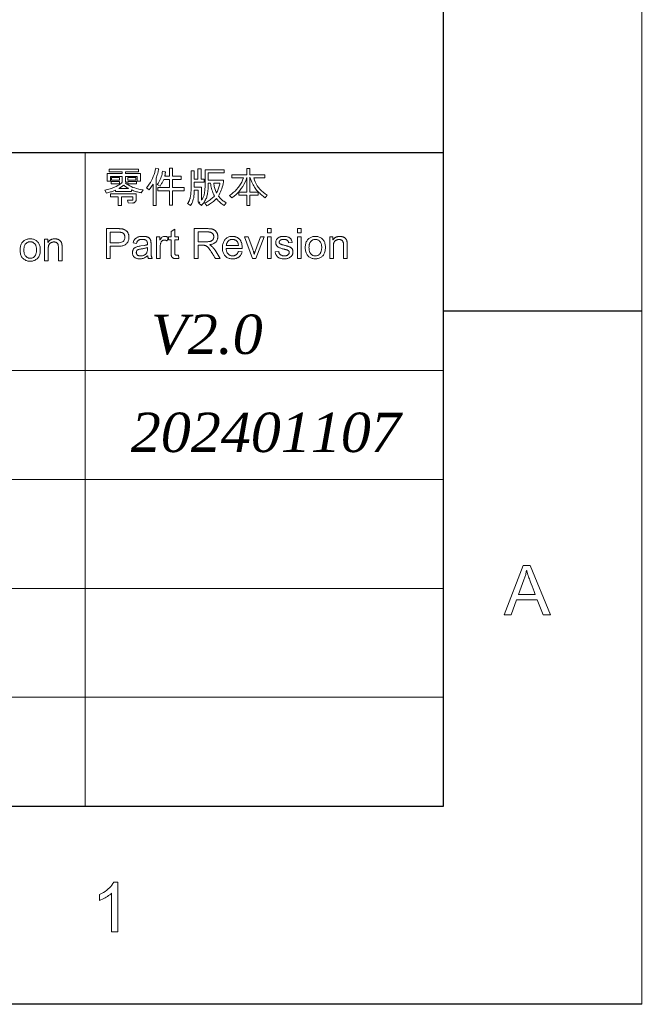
# Model space of a CAD drawing. Header units: millimetres. Extents: x 2984 to 3412, y -1556 to -1253.
# Tile 34 of 53: x 3367 to 3412, y -1556 to -1484. Entities that reach past the tile are written whole.
import ezdxf

# ---------------------------------------------------------------- set-up
doc = ezdxf.new("R2010")
doc.units = ezdxf.units.MM
doc.styles.get("Standard").update_dxf_attribs({"font": 'AcadEref.ttf'})

msp = doc.modelspace()

# ---------------------------------------------------------------- linework, layer by layer
at = {"color": 7, "lineweight": 13}
for p, q in [((3411.755, -1555.808), (3411.755, -1253.421)), ((3371.291, -1541.408), (3371.291, -1493.888)), ((3397.355, -1493.858), (3397.355, -1541.408)), ((3397.355, -1493.888), (3397.355, -1541.408)), ((3184.228, -1509.728), (3397.355, -1509.728)), ((3231.755, -1517.648), (3397.355, -1517.648)), ((3267.035, -1525.568), (3397.355, -1525.568)), ((3184.235, -1533.488), (3397.355, -1533.488)), ((3184.235, -1541.408), (3397.355, -1541.408)), ((3184.235, -1541.408), (3397.355, -1541.408))]:
    msp.add_line(p, q, dxfattribs=at)
at = {"color": 7, "lineweight": 25}
for p, q in [((3397.355, -1541.408), (3397.355, -1267.821)), ((3184.235, -1493.888), (3397.355, -1493.888)), ((2998.518, -1541.408), (3397.355, -1541.408)), ((3411.755, -1555.808), (2984.118, -1555.808))]:
    msp.add_line(p, q, dxfattribs=at)
at = {"color": 7, "lineweight": 25, "ltscale": 0.25}
msp.add_line((3411.797, -1505.42), (3397.397, -1505.42), dxfattribs=at)
at = {"color": 7, "lineweight": 13}
for points in [[(3375.5, -1496.599), (3375.376, -1496.81), (3375.307, -1496.799), (3375.238, -1496.786), (3375.168, -1496.771), (3375.097, -1496.753), (3375.026, -1496.733), (3374.954, -1496.711), (3374.882, -1496.687), (3374.809, -1496.66), (3374.736, -1496.63), (3374.662, -1496.599), (3374.662, -1496.708), (3373.496, -1496.708), (3373.496, -1496.614), (3373.443, -1496.637), (3373.387, -1496.661), (3373.329, -1496.684), (3373.268, -1496.707), (3373.204, -1496.73), (3373.139, -1496.753), (3373.07, -1496.775), (3373, -1496.797), (3372.927, -1496.819), (3372.851, -1496.841), (3372.73, -1496.627), (3372.925, -1496.574), (3373.104, -1496.52), (3373.268, -1496.465), (3373.417, -1496.408), (3373.551, -1496.349), (3373.669, -1496.289), (3373.773, -1496.228), (3373.861, -1496.165), (3373.934, -1496.1), (3373.991, -1496.035), (3373.991, -1495.628), (3373.128, -1495.628), (3373.128, -1495.974), (3372.899, -1495.974), (3372.899, -1495.419), (3373.991, -1495.419), (3373.991, -1495.298), (3373.044, -1495.298), (3373.044, -1495.09), (3375.16, -1495.09), (3375.16, -1495.298), (3374.221, -1495.298), (3374.221, -1495.419), (3375.313, -1495.419), (3375.313, -1495.956), (3375.085, -1495.956), (3375.085, -1495.628), (3374.221, -1495.628), (3374.221, -1495.999), (3374.287, -1496.049), (3374.236, -1496.104), (3374.327, -1496.176), (3374.426, -1496.244), (3374.533, -1496.306), (3374.647, -1496.363), (3374.77, -1496.415), (3374.9, -1496.462), (3375.038, -1496.504), (3375.185, -1496.541), (3375.338, -1496.572)], [(3376.643, -1495.067), (3376.637, -1495.102), (3376.63, -1495.139), (3376.621, -1495.178), (3376.612, -1495.219), (3376.602, -1495.261), (3376.591, -1495.306), (3376.578, -1495.352), (3376.565, -1495.4), (3376.551, -1495.45), (3376.536, -1495.501), (3376.456, -1495.752), (3376.456, -1497.736), (3376.228, -1497.736), (3376.228, -1496.186), (3375.949, -1496.59), (3375.753, -1496.452), (3375.855, -1496.322), (3375.948, -1496.19), (3376.034, -1496.054), (3376.113, -1495.916), (3376.184, -1495.774), (3376.248, -1495.63), (3376.304, -1495.482), (3376.352, -1495.331), (3376.393, -1495.178), (3376.427, -1495.021)], [(3378.485, -1496.665), (3377.651, -1496.665), (3377.651, -1497.719), (3377.414, -1497.719), (3377.414, -1496.665), (3376.571, -1496.665), (3376.571, -1496.437), (3377.414, -1496.437), (3377.414, -1495.836), (3377.006, -1495.836), (3376.982, -1495.89), (3376.957, -1495.943), (3376.932, -1495.995), (3376.907, -1496.046), (3376.881, -1496.095), (3376.854, -1496.143), (3376.827, -1496.19), (3376.8, -1496.235), (3376.772, -1496.279), (3376.744, -1496.322), (3376.533, -1496.216), (3376.595, -1496.13), (3376.652, -1496.041), (3376.703, -1495.95), (3376.75, -1495.855), (3376.791, -1495.758), (3376.827, -1495.658), (3376.858, -1495.556), (3376.883, -1495.451), (3376.904, -1495.342), (3376.919, -1495.232), (3377.127, -1495.298), (3377.125, -1495.333), (3377.122, -1495.367), (3377.119, -1495.4), (3377.115, -1495.432), (3377.111, -1495.463), (3377.106, -1495.494), (3377.101, -1495.523), (3377.095, -1495.552), (3377.088, -1495.579), (3377.081, -1495.606), (3377.414, -1495.606), (3377.414, -1495.009), (3377.651, -1495.009), (3377.651, -1495.606), (3378.279, -1495.606), (3378.279, -1495.836), (3377.651, -1495.836), (3377.651, -1496.437), (3378.485, -1496.437)], [(3381.55, -1497.534), (3381.388, -1497.733), (3381.32, -1497.689), (3381.255, -1497.644), (3381.192, -1497.598), (3381.133, -1497.55), (3381.077, -1497.501), (3381.024, -1497.45), (3380.974, -1497.398), (3380.927, -1497.345), (3380.882, -1497.291), (3380.841, -1497.235), (3380.793, -1497.285), (3380.741, -1497.334), (3380.684, -1497.385), (3380.622, -1497.436), (3380.555, -1497.488), (3380.483, -1497.54), (3380.407, -1497.593), (3380.326, -1497.647), (3380.241, -1497.701), (3380.15, -1497.755), (3379.994, -1497.564), (3380.08, -1497.516), (3380.163, -1497.467), (3380.243, -1497.417), (3380.319, -1497.366), (3380.391, -1497.314), (3380.459, -1497.261), (3380.524, -1497.206), (3380.585, -1497.151), (3380.643, -1497.094), (3380.697, -1497.036), (3380.652, -1496.952), (3380.611, -1496.866), (3380.574, -1496.778), (3380.54, -1496.688), (3380.509, -1496.596), (3380.482, -1496.503), (3380.459, -1496.408), (3380.439, -1496.311), (3380.422, -1496.213), (3380.409, -1496.113), (3380.241, -1496.113), (3380.241, -1496.23), (3380.238, -1496.342), (3380.233, -1496.449), (3380.227, -1496.551), (3380.218, -1496.648), (3380.208, -1496.74), (3380.196, -1496.827), (3380.182, -1496.909), (3380.167, -1496.985), (3380.149, -1497.056), (3380.129, -1497.125), (3380.104, -1497.193), (3380.074, -1497.261), (3380.041, -1497.329), (3380.003, -1497.396), (3379.96, -1497.463), (3379.913, -1497.53), (3379.862, -1497.596), (3379.806, -1497.662), (3379.746, -1497.727), (3379.559, -1497.555), (3379.568, -1497.547), (3379.577, -1497.539), (3379.585, -1497.532), (3379.593, -1497.525), (3379.6, -1497.519), (3379.607, -1497.512), (3379.613, -1497.507), (3379.619, -1497.501), (3379.624, -1497.496), (3379.628, -1497.492), (3379.514, -1497.492), (3379.514, -1496.624), (3379.229, -1496.624), (3379.226, -1496.771), (3379.216, -1496.911), (3379.202, -1497.043), (3379.182, -1497.166), (3379.156, -1497.282), (3379.125, -1497.39), (3379.089, -1497.49), (3379.047, -1497.582), (3378.999, -1497.666), (3378.946, -1497.742), (3378.739, -1497.598), (3378.758, -1497.57), (3378.778, -1497.541), (3378.796, -1497.511), (3378.814, -1497.479), (3378.831, -1497.445), (3378.847, -1497.41), (3378.862, -1497.374), (3378.877, -1497.336), (3378.891, -1497.297), (3378.904, -1497.256), (3378.916, -1497.214), (3378.927, -1497.173), (3378.937, -1497.131), (3378.947, -1497.09), (3378.955, -1497.048), (3378.962, -1497.006), (3378.969, -1496.964), (3378.974, -1496.923), (3378.979, -1496.881), (3378.982, -1496.839), (3378.985, -1496.795), (3378.988, -1496.746), (3378.99, -1496.692), (3378.992, -1496.633), (3378.994, -1496.569), (3378.995, -1496.501), (3378.996, -1496.428), (3378.997, -1496.35), (3378.998, -1496.267), (3378.998, -1496.179), (3378.998, -1495.226), (3379.229, -1495.226), (3379.229, -1495.83), (3379.49, -1495.83), (3379.49, -1495.067), (3379.718, -1495.067), (3379.718, -1495.83), (3379.945, -1495.83), (3379.945, -1496.049), (3379.229, -1496.049), (3379.229, -1496.403), (3379.752, -1496.403), (3379.752, -1497.347), (3379.787, -1497.297), (3379.818, -1497.245), (3379.847, -1497.193), (3379.873, -1497.14), (3379.896, -1497.086), (3379.917, -1497.031), (3379.935, -1496.976), (3379.95, -1496.92), (3379.963, -1496.863), (3379.973, -1496.805), (3379.981, -1496.747), (3379.988, -1496.687), (3379.994, -1496.626), (3379.999, -1496.564), (3380.004, -1496.501), (3380.008, -1496.437), (3380.011, -1496.372), (3380.013, -1496.306), (3380.014, -1496.239), (3380.015, -1496.17), (3380.015, -1495.142), (3381.4, -1495.142), (3381.4, -1495.364), (3380.244, -1495.364), (3380.244, -1495.887), (3381.36, -1495.887), (3381.343, -1496.02), (3381.322, -1496.149), (3381.296, -1496.274), (3381.265, -1496.396), (3381.229, -1496.514), (3381.188, -1496.629), (3381.142, -1496.74), (3381.092, -1496.847), (3381.037, -1496.951), (3380.977, -1497.051), (3381.03, -1497.117), (3381.085, -1497.179), (3381.14, -1497.236), (3381.196, -1497.29), (3381.253, -1497.341), (3381.311, -1497.387), (3381.37, -1497.43), (3381.429, -1497.468), (3381.489, -1497.503)], [(3384.535, -1496.976), (3384.371, -1497.169), (3384.303, -1497.118), (3384.236, -1497.065), (3384.17, -1497.012), (3384.107, -1496.957), (3384.044, -1496.902), (3383.983, -1496.845), (3383.924, -1496.788), (3383.866, -1496.73), (3383.81, -1496.67), (3383.755, -1496.61), (3383.701, -1496.546), (3383.649, -1496.476), (3383.598, -1496.399), (3383.548, -1496.316), (3383.5, -1496.227), (3383.453, -1496.131), (3383.407, -1496.029), (3383.362, -1495.921), (3383.319, -1495.806), (3383.277, -1495.685), (3383.277, -1496.774), (3383.859, -1496.774), (3383.859, -1496.994), (3383.277, -1496.994), (3383.277, -1497.736), (3383.047, -1497.736), (3383.047, -1496.994), (3382.468, -1496.994), (3382.468, -1496.774), (3383.044, -1496.774), (3383.044, -1495.709), (3382.987, -1495.877), (3382.92, -1496.041), (3382.84, -1496.2), (3382.749, -1496.354), (3382.647, -1496.504), (3382.533, -1496.649), (3382.408, -1496.79), (3382.272, -1496.926), (3382.123, -1497.057), (3381.964, -1497.184), (3381.777, -1497.004), (3381.925, -1496.902), (3382.062, -1496.794), (3382.189, -1496.681), (3382.306, -1496.562), (3382.413, -1496.438), (3382.51, -1496.308), (3382.596, -1496.172), (3382.672, -1496.031), (3382.738, -1495.885), (3382.793, -1495.733), (3381.955, -1495.733), (3381.955, -1495.513), (3383.047, -1495.513), (3383.047, -1495.039), (3383.277, -1495.039), (3383.277, -1495.513), (3384.354, -1495.513), (3384.354, -1495.733), (3383.548, -1495.733), (3383.594, -1495.882), (3383.652, -1496.026), (3383.722, -1496.165), (3383.803, -1496.298), (3383.896, -1496.425), (3384.001, -1496.547), (3384.117, -1496.662), (3384.245, -1496.773), (3384.384, -1496.877)], [(3373.795, -1496.17), (3373.185, -1496.17), (3373.185, -1495.983), (3373.795, -1495.983)], [(3373.795, -1495.89), (3373.219, -1495.89), (3373.219, -1495.703), (3373.795, -1495.703)], [(3374.987, -1495.89), (3374.386, -1495.89), (3374.386, -1495.703), (3374.987, -1495.703)], [(3375.024, -1496.17), (3374.386, -1496.17), (3374.386, -1495.983), (3375.024, -1495.983)], [(3374.452, -1496.496), (3374.411, -1496.473), (3374.372, -1496.45), (3374.333, -1496.427), (3374.295, -1496.403), (3374.259, -1496.38), (3374.224, -1496.356), (3374.19, -1496.332), (3374.157, -1496.308), (3374.125, -1496.283), (3374.094, -1496.259), (3374.064, -1496.283), (3374.033, -1496.307), (3374, -1496.331), (3373.967, -1496.354), (3373.932, -1496.378), (3373.895, -1496.402), (3373.858, -1496.425), (3373.819, -1496.449), (3373.779, -1496.472), (3373.738, -1496.496)], [(3381.089, -1496.113), (3380.639, -1496.113), (3380.652, -1496.196), (3380.666, -1496.276), (3380.682, -1496.354), (3380.699, -1496.429), (3380.718, -1496.502), (3380.74, -1496.573), (3380.762, -1496.641), (3380.787, -1496.706), (3380.813, -1496.769), (3380.841, -1496.829), (3380.877, -1496.761), (3380.911, -1496.692), (3380.942, -1496.622), (3380.971, -1496.551), (3380.997, -1496.48), (3381.02, -1496.408), (3381.041, -1496.336), (3381.059, -1496.262), (3381.075, -1496.188)], [(3374.993, -1497.347), (3374.992, -1497.362), (3374.99, -1497.377), (3374.986, -1497.391), (3374.981, -1497.405), (3374.974, -1497.42), (3374.966, -1497.434), (3374.956, -1497.448), (3374.944, -1497.461), (3374.931, -1497.475), (3374.917, -1497.489), (3374.901, -1497.502), (3374.885, -1497.513), (3374.869, -1497.523), (3374.853, -1497.532), (3374.836, -1497.539), (3374.819, -1497.545), (3374.802, -1497.55), (3374.785, -1497.553), (3374.767, -1497.555), (3374.749, -1497.555), (3374.432, -1497.552), (3374.377, -1497.347), (3374.691, -1497.35), (3374.704, -1497.35), (3374.716, -1497.348), (3374.726, -1497.345), (3374.735, -1497.341), (3374.743, -1497.336), (3374.749, -1497.33), (3374.754, -1497.322), (3374.758, -1497.314), (3374.76, -1497.304), (3374.76, -1497.293), (3374.76, -1497.1), (3373.934, -1497.1), (3373.934, -1497.725), (3373.698, -1497.725), (3373.698, -1497.1), (3373.131, -1497.1), (3373.131, -1496.877), (3374.993, -1496.877)], [(3372.833, -1499.417), (3373.648, -1499.417), (3373.686, -1499.418), (3373.723, -1499.418), (3373.759, -1499.419), (3373.794, -1499.421), (3373.828, -1499.422), (3373.86, -1499.424), (3373.892, -1499.427), (3373.922, -1499.43), (3373.952, -1499.433), (3373.98, -1499.437), (3374.008, -1499.441), (3374.035, -1499.447), (3374.062, -1499.454), (3374.088, -1499.462), (3374.114, -1499.471), (3374.14, -1499.482), (3374.165, -1499.493), (3374.19, -1499.506), (3374.215, -1499.521), (3374.239, -1499.536), (3374.262, -1499.553), (3374.284, -1499.571), (3374.305, -1499.589), (3374.325, -1499.61), (3374.344, -1499.631), (3374.361, -1499.653), (3374.377, -1499.677), (3374.393, -1499.701), (3374.406, -1499.727), (3374.419, -1499.754), (3374.431, -1499.782), (3374.441, -1499.81), (3374.45, -1499.838), (3374.458, -1499.866), (3374.465, -1499.895), (3374.471, -1499.924), (3374.475, -1499.953), (3374.478, -1499.983), (3374.48, -1500.012), (3374.48, -1500.042), (3374.479, -1500.101), (3374.473, -1500.157), (3374.463, -1500.211), (3374.45, -1500.263), (3374.432, -1500.312), (3374.411, -1500.358), (3374.386, -1500.403), (3374.357, -1500.445), (3374.325, -1500.485), (3374.288, -1500.522), (3374.247, -1500.556), (3374.202, -1500.587), (3374.152, -1500.614), (3374.097, -1500.637), (3374.038, -1500.657), (3373.974, -1500.673), (3373.905, -1500.686), (3373.832, -1500.695), (3373.754, -1500.7), (3373.672, -1500.702), (3373.119, -1500.702), (3373.119, -1501.577), (3372.833, -1501.577)], [(3378.108, -1501.575), (3378.085, -1501.579), (3378.062, -1501.583), (3378.041, -1501.587), (3378.02, -1501.59), (3377.999, -1501.592), (3377.98, -1501.594), (3377.961, -1501.596), (3377.943, -1501.597), (3377.926, -1501.598), (3377.909, -1501.598), (3377.875, -1501.597), (3377.843, -1501.596), (3377.813, -1501.593), (3377.785, -1501.588), (3377.759, -1501.583), (3377.734, -1501.576), (3377.712, -1501.568), (3377.691, -1501.559), (3377.672, -1501.549), (3377.656, -1501.537), (3377.64, -1501.524), (3377.626, -1501.511), (3377.613, -1501.497), (3377.602, -1501.483), (3377.592, -1501.468), (3377.582, -1501.452), (3377.575, -1501.435), (3377.568, -1501.418), (3377.563, -1501.4), (3377.558, -1501.382), (3377.555, -1501.362), (3377.552, -1501.341), (3377.549, -1501.318), (3377.547, -1501.294), (3377.545, -1501.269), (3377.544, -1501.242), (3377.542, -1501.213), (3377.541, -1501.183), (3377.541, -1501.152), (3377.541, -1501.119), (3377.541, -1500.219), (3377.348, -1500.219), (3377.348, -1500.014), (3377.541, -1500.014), (3377.541, -1499.625), (3377.806, -1499.465), (3377.806, -1500.014), (3378.071, -1500.014), (3378.071, -1500.219), (3377.806, -1500.219), (3377.806, -1501.134), (3377.806, -1501.157), (3377.807, -1501.178), (3377.808, -1501.199), (3377.81, -1501.217), (3377.812, -1501.235), (3377.815, -1501.251), (3377.818, -1501.265), (3377.821, -1501.279), (3377.826, -1501.291), (3377.83, -1501.301), (3377.836, -1501.311), (3377.843, -1501.319), (3377.852, -1501.326), (3377.862, -1501.333), (3377.873, -1501.338), (3377.886, -1501.343), (3377.901, -1501.346), (3377.917, -1501.349), (3377.934, -1501.35), (3377.953, -1501.351), (3377.965, -1501.35), (3377.976, -1501.35), (3377.988, -1501.35), (3378, -1501.349), (3378.011, -1501.348), (3378.023, -1501.346), (3378.035, -1501.345), (3378.047, -1501.343), (3378.059, -1501.341), (3378.071, -1501.339)], [(3381.118, -1501.577), (3380.759, -1501.577), (3380.696, -1501.479), (3380.639, -1501.389), (3380.587, -1501.307), (3380.54, -1501.233), (3380.497, -1501.166), (3380.459, -1501.107), (3380.427, -1501.057), (3380.399, -1501.014), (3380.376, -1500.979), (3380.358, -1500.951), (3380.342, -1500.928), (3380.326, -1500.906), (3380.31, -1500.884), (3380.294, -1500.863), (3380.278, -1500.843), (3380.261, -1500.824), (3380.245, -1500.805), (3380.228, -1500.786), (3380.211, -1500.769), (3380.194, -1500.752), (3380.176, -1500.736), (3380.159, -1500.721), (3380.143, -1500.707), (3380.126, -1500.695), (3380.11, -1500.684), (3380.094, -1500.674), (3380.078, -1500.665), (3380.062, -1500.658), (3380.047, -1500.651), (3380.031, -1500.646), (3380.016, -1500.642), (3379.999, -1500.638), (3379.981, -1500.635), (3379.963, -1500.632), (3379.943, -1500.63), (3379.923, -1500.628), (3379.901, -1500.626), (3379.878, -1500.625), (3379.855, -1500.624), (3379.83, -1500.624), (3379.5, -1500.624), (3379.5, -1501.577), (3379.214, -1501.577), (3379.214, -1499.417), (3380.171, -1499.417), (3380.209, -1499.418), (3380.247, -1499.418), (3380.283, -1499.42), (3380.317, -1499.421), (3380.351, -1499.424), (3380.383, -1499.427), (3380.414, -1499.43), (3380.444, -1499.434), (3380.472, -1499.438), (3380.499, -1499.443), (3380.525, -1499.448), (3380.551, -1499.455), (3380.576, -1499.463), (3380.6, -1499.471), (3380.624, -1499.481), (3380.647, -1499.492), (3380.669, -1499.505), (3380.691, -1499.518), (3380.712, -1499.532), (3380.732, -1499.548), (3380.752, -1499.564), (3380.77, -1499.582), (3380.788, -1499.6), (3380.805, -1499.619), (3380.821, -1499.639), (3380.836, -1499.659), (3380.85, -1499.681), (3380.863, -1499.703), (3380.875, -1499.726), (3380.886, -1499.75), (3380.896, -1499.775), (3380.905, -1499.8), (3380.913, -1499.825), (3380.92, -1499.85), (3380.926, -1499.876), (3380.931, -1499.902), (3380.935, -1499.928), (3380.938, -1499.955), (3380.939, -1499.981), (3380.94, -1500.008), (3380.938, -1500.056), (3380.934, -1500.102), (3380.926, -1500.146), (3380.915, -1500.189), (3380.901, -1500.229), (3380.884, -1500.267), (3380.864, -1500.304), (3380.841, -1500.338), (3380.815, -1500.371), (3380.785, -1500.402), (3380.753, -1500.43), (3380.718, -1500.457), (3380.68, -1500.481), (3380.639, -1500.503), (3380.595, -1500.523), (3380.549, -1500.541), (3380.499, -1500.557), (3380.447, -1500.57), (3380.392, -1500.581), (3380.334, -1500.59), (3380.334, -1500.596), (3380.377, -1500.617), (3380.42, -1500.643), (3380.462, -1500.672), (3380.503, -1500.705), (3380.544, -1500.742), (3380.585, -1500.784), (3380.624, -1500.829), (3380.664, -1500.879), (3380.703, -1500.932), (3380.741, -1500.99)], [(3384.806, -1499.718), (3384.541, -1499.718), (3384.541, -1499.417), (3384.806, -1499.417)], [(3386.985, -1499.718), (3386.72, -1499.718), (3386.72, -1499.417), (3386.985, -1499.417)], [(3367.299, -1500.157), (3367.361, -1500.159), (3367.421, -1500.166), (3367.479, -1500.176), (3367.535, -1500.19), (3367.588, -1500.209), (3367.64, -1500.232), (3367.689, -1500.258), (3367.736, -1500.289), (3367.781, -1500.324), (3367.824, -1500.364), (3367.864, -1500.407), (3367.899, -1500.453), (3367.93, -1500.503), (3367.957, -1500.557), (3367.98, -1500.613), (3367.999, -1500.674), (3368.014, -1500.738), (3368.024, -1500.805), (3368.03, -1500.876), (3368.032, -1500.95), (3368.03, -1501.04), (3368.023, -1501.124), (3368.012, -1501.202), (3367.996, -1501.276), (3367.976, -1501.344), (3367.951, -1501.406), (3367.922, -1501.463), (3367.888, -1501.515), (3367.85, -1501.561), (3367.807, -1501.602), (3367.761, -1501.638), (3367.715, -1501.671), (3367.667, -1501.699), (3367.617, -1501.724), (3367.567, -1501.745), (3367.516, -1501.762), (3367.463, -1501.776), (3367.409, -1501.785), (3367.355, -1501.791), (3367.299, -1501.793), (3367.24, -1501.791), (3367.183, -1501.785), (3367.128, -1501.775), (3367.074, -1501.762), (3367.022, -1501.744), (3366.971, -1501.722), (3366.922, -1501.697), (3366.875, -1501.667), (3366.829, -1501.634), (3366.784, -1501.597), (3366.743, -1501.555), (3366.706, -1501.509), (3366.673, -1501.459), (3366.645, -1501.403), (3366.621, -1501.343), (3366.601, -1501.279), (3366.586, -1501.21), (3366.575, -1501.136), (3366.569, -1501.058), (3366.566, -1500.975), (3366.568, -1500.895), (3366.575, -1500.819), (3366.585, -1500.746), (3366.6, -1500.679), (3366.619, -1500.615), (3366.642, -1500.556), (3366.67, -1500.5), (3366.701, -1500.449), (3366.737, -1500.403), (3366.777, -1500.36), (3366.82, -1500.321), (3366.865, -1500.287), (3366.913, -1500.257), (3366.962, -1500.23), (3367.013, -1500.208), (3367.066, -1500.19), (3367.121, -1500.176), (3367.178, -1500.165), (3367.237, -1500.159)], [(3369.618, -1501.756), (3369.351, -1501.756), (3369.351, -1500.806), (3369.35, -1500.759), (3369.348, -1500.716), (3369.343, -1500.675), (3369.337, -1500.638), (3369.33, -1500.603), (3369.32, -1500.572), (3369.309, -1500.543), (3369.296, -1500.518), (3369.281, -1500.495), (3369.265, -1500.476), (3369.247, -1500.459), (3369.228, -1500.443), (3369.207, -1500.43), (3369.185, -1500.418), (3369.162, -1500.408), (3369.137, -1500.4), (3369.111, -1500.394), (3369.084, -1500.389), (3369.055, -1500.387), (3369.025, -1500.386), (3369.002, -1500.386), (3368.979, -1500.388), (3368.956, -1500.391), (3368.933, -1500.395), (3368.911, -1500.4), (3368.889, -1500.406), (3368.867, -1500.414), (3368.845, -1500.423), (3368.823, -1500.432), (3368.802, -1500.443), (3368.782, -1500.455), (3368.763, -1500.468), (3368.745, -1500.482), (3368.728, -1500.497), (3368.712, -1500.512), (3368.698, -1500.529), (3368.685, -1500.547), (3368.673, -1500.565), (3368.662, -1500.585), (3368.653, -1500.605), (3368.644, -1500.627), (3368.637, -1500.651), (3368.63, -1500.676), (3368.624, -1500.703), (3368.62, -1500.732), (3368.616, -1500.762), (3368.612, -1500.794), (3368.61, -1500.828), (3368.609, -1500.864), (3368.608, -1500.901), (3368.608, -1501.756), (3368.343, -1501.756), (3368.343, -1500.193), (3368.582, -1500.193), (3368.582, -1500.414), (3368.588, -1500.414), (3368.605, -1500.389), (3368.623, -1500.365), (3368.642, -1500.343), (3368.661, -1500.321), (3368.682, -1500.302), (3368.703, -1500.283), (3368.725, -1500.266), (3368.747, -1500.25), (3368.771, -1500.235), (3368.795, -1500.221), (3368.82, -1500.209), (3368.846, -1500.198), (3368.872, -1500.189), (3368.9, -1500.18), (3368.928, -1500.173), (3368.957, -1500.168), (3368.986, -1500.163), (3369.017, -1500.16), (3369.048, -1500.158), (3369.08, -1500.157), (3369.105, -1500.158), (3369.129, -1500.159), (3369.154, -1500.161), (3369.179, -1500.164), (3369.203, -1500.168), (3369.227, -1500.173), (3369.252, -1500.179), (3369.276, -1500.186), (3369.3, -1500.193), (3369.325, -1500.202), (3369.348, -1500.211), (3369.371, -1500.221), (3369.392, -1500.232), (3369.413, -1500.244), (3369.432, -1500.257), (3369.451, -1500.271), (3369.468, -1500.285), (3369.484, -1500.301), (3369.5, -1500.317), (3369.514, -1500.334), (3369.527, -1500.352), (3369.539, -1500.37), (3369.55, -1500.388), (3369.561, -1500.407), (3369.57, -1500.426), (3369.578, -1500.445), (3369.585, -1500.464), (3369.591, -1500.483), (3369.596, -1500.503), (3369.6, -1500.523), (3369.603, -1500.544), (3369.606, -1500.566), (3369.609, -1500.589), (3369.611, -1500.614), (3369.613, -1500.641), (3369.615, -1500.668), (3369.616, -1500.698), (3369.617, -1500.728), (3369.618, -1500.76), (3369.618, -1500.794)], [(3373.119, -1500.446), (3373.675, -1500.446), (3373.771, -1500.442), (3373.858, -1500.43), (3373.934, -1500.41), (3374.001, -1500.383), (3374.057, -1500.347), (3374.103, -1500.304), (3374.138, -1500.252), (3374.164, -1500.193), (3374.179, -1500.126), (3374.184, -1500.051), (3374.184, -1500.025), (3374.182, -1500), (3374.178, -1499.976), (3374.174, -1499.952), (3374.168, -1499.929), (3374.16, -1499.906), (3374.152, -1499.884), (3374.142, -1499.863), (3374.131, -1499.842), (3374.118, -1499.822), (3374.104, -1499.803), (3374.09, -1499.785), (3374.076, -1499.769), (3374.06, -1499.754), (3374.044, -1499.741), (3374.028, -1499.73), (3374.01, -1499.72), (3373.993, -1499.711), (3373.974, -1499.704), (3373.955, -1499.698), (3373.935, -1499.694), (3373.913, -1499.689), (3373.889, -1499.686), (3373.863, -1499.683), (3373.835, -1499.68), (3373.806, -1499.678), (3373.774, -1499.676), (3373.741, -1499.675), (3373.706, -1499.674), (3373.669, -1499.674), (3373.119, -1499.674)], [(3376.17, -1501.577), (3375.892, -1501.577), (3375.885, -1501.562), (3375.878, -1501.546), (3375.871, -1501.529), (3375.865, -1501.511), (3375.859, -1501.492), (3375.854, -1501.473), (3375.849, -1501.452), (3375.845, -1501.43), (3375.841, -1501.408), (3375.837, -1501.384), (3375.784, -1501.428), (3375.729, -1501.467), (3375.674, -1501.502), (3375.617, -1501.532), (3375.56, -1501.557), (3375.502, -1501.578), (3375.443, -1501.594), (3375.383, -1501.605), (3375.323, -1501.612), (3375.261, -1501.614), (3375.213, -1501.613), (3375.167, -1501.609), (3375.122, -1501.603), (3375.08, -1501.595), (3375.04, -1501.583), (3375.002, -1501.57), (3374.966, -1501.554), (3374.932, -1501.535), (3374.901, -1501.514), (3374.871, -1501.491), (3374.844, -1501.465), (3374.819, -1501.438), (3374.798, -1501.409), (3374.779, -1501.379), (3374.764, -1501.347), (3374.751, -1501.313), (3374.741, -1501.278), (3374.734, -1501.242), (3374.729, -1501.203), (3374.728, -1501.163), (3374.729, -1501.125), (3374.733, -1501.088), (3374.74, -1501.053), (3374.75, -1501.019), (3374.762, -1500.986), (3374.778, -1500.955), (3374.795, -1500.925), (3374.816, -1500.896), (3374.84, -1500.869), (3374.866, -1500.843), (3374.895, -1500.819), (3374.929, -1500.796), (3374.967, -1500.775), (3375.008, -1500.756), (3375.054, -1500.738), (3375.104, -1500.722), (3375.158, -1500.708), (3375.216, -1500.696), (3375.278, -1500.685), (3375.344, -1500.676), (3375.591, -1500.639), (3375.619, -1500.634), (3375.645, -1500.63), (3375.67, -1500.625), (3375.694, -1500.62), (3375.718, -1500.614), (3375.74, -1500.609), (3375.761, -1500.603), (3375.782, -1500.597), (3375.801, -1500.591), (3375.82, -1500.584), (3375.82, -1500.561), (3375.819, -1500.539), (3375.819, -1500.519), (3375.819, -1500.5), (3375.818, -1500.483), (3375.817, -1500.466), (3375.816, -1500.452), (3375.815, -1500.438), (3375.814, -1500.426), (3375.812, -1500.416), (3375.811, -1500.406), (3375.808, -1500.396), (3375.805, -1500.386), (3375.802, -1500.376), (3375.798, -1500.365), (3375.793, -1500.355), (3375.788, -1500.345), (3375.782, -1500.334), (3375.776, -1500.324), (3375.769, -1500.313), (3375.761, -1500.303), (3375.753, -1500.293), (3375.743, -1500.283), (3375.733, -1500.274), (3375.722, -1500.265), (3375.71, -1500.257), (3375.697, -1500.249), (3375.683, -1500.242), (3375.669, -1500.235), (3375.653, -1500.228), (3375.637, -1500.222), (3375.619, -1500.216), (3375.601, -1500.211), (3375.581, -1500.207), (3375.56, -1500.204), (3375.538, -1500.201), (3375.515, -1500.198), (3375.491, -1500.197), (3375.466, -1500.196), (3375.44, -1500.195), (3375.406, -1500.196), (3375.374, -1500.198), (3375.344, -1500.201), (3375.314, -1500.206), (3375.287, -1500.211), (3375.26, -1500.218), (3375.235, -1500.226), (3375.212, -1500.236), (3375.19, -1500.247), (3375.169, -1500.259), (3375.15, -1500.273), (3375.132, -1500.288), (3375.115, -1500.307), (3375.1, -1500.327), (3375.085, -1500.349), (3375.072, -1500.374), (3375.061, -1500.401), (3375.05, -1500.43), (3375.041, -1500.461), (3375.033, -1500.495), (3374.774, -1500.461), (3374.784, -1500.414), (3374.796, -1500.369), (3374.811, -1500.327), (3374.829, -1500.288), (3374.85, -1500.25), (3374.873, -1500.215), (3374.899, -1500.183), (3374.928, -1500.153), (3374.959, -1500.125), (3374.993, -1500.1), (3375.03, -1500.077), (3375.069, -1500.056), (3375.111, -1500.038), (3375.156, -1500.022), (3375.203, -1500.009), (3375.253, -1499.998), (3375.306, -1499.99), (3375.361, -1499.984), (3375.419, -1499.98), (3375.479, -1499.979), (3375.534, -1499.98), (3375.586, -1499.982), (3375.635, -1499.986), (3375.681, -1499.992), (3375.723, -1500), (3375.763, -1500.009), (3375.8, -1500.02), (3375.834, -1500.032), (3375.865, -1500.046), (3375.893, -1500.062), (3375.918, -1500.079), (3375.941, -1500.097), (3375.963, -1500.115), (3375.982, -1500.134), (3375.999, -1500.154), (3376.014, -1500.174), (3376.028, -1500.196), (3376.039, -1500.217), (3376.048, -1500.24), (3376.055, -1500.263), (3376.061, -1500.287), (3376.066, -1500.313), (3376.07, -1500.34), (3376.074, -1500.368), (3376.077, -1500.398), (3376.08, -1500.429), (3376.082, -1500.461), (3376.084, -1500.495), (3376.085, -1500.53), (3376.085, -1500.567), (3376.085, -1500.923), (3376.085, -1500.986), (3376.085, -1501.045), (3376.086, -1501.099), (3376.087, -1501.149), (3376.088, -1501.195), (3376.089, -1501.237), (3376.091, -1501.274), (3376.093, -1501.307), (3376.095, -1501.336), (3376.098, -1501.36), (3376.101, -1501.382), (3376.104, -1501.404), (3376.109, -1501.426), (3376.115, -1501.448), (3376.122, -1501.47), (3376.13, -1501.492), (3376.139, -1501.513), (3376.148, -1501.535), (3376.159, -1501.556)], [(3377.336, -1500.063), (3377.245, -1500.307), (3377.225, -1500.296), (3377.205, -1500.287), (3377.186, -1500.278), (3377.166, -1500.271), (3377.147, -1500.264), (3377.128, -1500.259), (3377.109, -1500.255), (3377.089, -1500.252), (3377.07, -1500.251), (3377.052, -1500.25), (3377.022, -1500.251), (3376.995, -1500.255), (3376.969, -1500.262), (3376.944, -1500.271), (3376.921, -1500.283), (3376.899, -1500.298), (3376.879, -1500.315), (3376.86, -1500.335), (3376.842, -1500.358), (3376.826, -1500.383), (3376.812, -1500.411), (3376.799, -1500.441), (3376.787, -1500.473), (3376.777, -1500.507), (3376.769, -1500.543), (3376.762, -1500.582), (3376.756, -1500.622), (3376.753, -1500.665), (3376.75, -1500.71), (3376.749, -1500.757), (3376.749, -1501.577), (3376.484, -1501.577), (3376.484, -1500.014), (3376.726, -1500.014), (3376.726, -1500.25), (3376.732, -1500.25), (3376.758, -1500.198), (3376.786, -1500.152), (3376.815, -1500.112), (3376.846, -1500.076), (3376.878, -1500.047), (3376.912, -1500.022), (3376.947, -1500.003), (3376.985, -1499.99), (3377.023, -1499.982), (3377.063, -1499.979), (3377.09, -1499.98), (3377.118, -1499.982), (3377.145, -1499.986), (3377.172, -1499.992), (3377.199, -1500), (3377.227, -1500.009), (3377.254, -1500.02), (3377.281, -1500.033), (3377.309, -1500.047)], [(3379.5, -1500.368), (3380.113, -1500.368), (3380.15, -1500.368), (3380.184, -1500.367), (3380.218, -1500.365), (3380.249, -1500.363), (3380.28, -1500.36), (3380.308, -1500.356), (3380.335, -1500.352), (3380.361, -1500.348), (3380.385, -1500.342), (3380.407, -1500.336), (3380.428, -1500.329), (3380.449, -1500.321), (3380.468, -1500.312), (3380.487, -1500.301), (3380.505, -1500.29), (3380.521, -1500.277), (3380.537, -1500.263), (3380.553, -1500.247), (3380.567, -1500.231), (3380.58, -1500.213), (3380.593, -1500.195), (3380.604, -1500.176), (3380.613, -1500.156), (3380.622, -1500.136), (3380.629, -1500.116), (3380.635, -1500.096), (3380.639, -1500.074), (3380.643, -1500.053), (3380.644, -1500.031), (3380.645, -1500.008), (3380.644, -1499.979), (3380.641, -1499.951), (3380.635, -1499.924), (3380.628, -1499.898), (3380.618, -1499.872), (3380.606, -1499.847), (3380.592, -1499.824), (3380.576, -1499.801), (3380.558, -1499.779), (3380.538, -1499.758), (3380.515, -1499.738), (3380.489, -1499.721), (3380.46, -1499.705), (3380.429, -1499.692), (3380.395, -1499.68), (3380.358, -1499.671), (3380.318, -1499.664), (3380.276, -1499.659), (3380.231, -1499.656), (3380.182, -1499.655), (3379.5, -1499.655)], [(3382.712, -1500.863), (3381.541, -1500.863), (3381.545, -1500.914), (3381.552, -1500.962), (3381.561, -1501.007), (3381.572, -1501.051), (3381.586, -1501.092), (3381.602, -1501.13), (3381.62, -1501.166), (3381.641, -1501.2), (3381.664, -1501.231), (3381.689, -1501.259), (3381.716, -1501.285), (3381.744, -1501.309), (3381.774, -1501.329), (3381.805, -1501.347), (3381.837, -1501.362), (3381.871, -1501.374), (3381.906, -1501.384), (3381.942, -1501.391), (3381.98, -1501.395), (3382.018, -1501.396), (3382.048, -1501.395), (3382.077, -1501.393), (3382.105, -1501.389), (3382.132, -1501.383), (3382.158, -1501.376), (3382.183, -1501.367), (3382.207, -1501.357), (3382.23, -1501.345), (3382.252, -1501.331), (3382.273, -1501.316), (3382.293, -1501.299), (3382.313, -1501.281), (3382.331, -1501.26), (3382.348, -1501.239), (3382.364, -1501.215), (3382.379, -1501.19), (3382.394, -1501.163), (3382.407, -1501.135), (3382.419, -1501.105), (3382.431, -1501.074), (3382.703, -1501.107), (3382.689, -1501.155), (3382.673, -1501.201), (3382.654, -1501.244), (3382.633, -1501.285), (3382.61, -1501.324), (3382.584, -1501.36), (3382.557, -1501.394), (3382.527, -1501.426), (3382.495, -1501.456), (3382.46, -1501.483), (3382.424, -1501.508), (3382.386, -1501.53), (3382.346, -1501.55), (3382.305, -1501.567), (3382.261, -1501.582), (3382.216, -1501.593), (3382.17, -1501.603), (3382.121, -1501.609), (3382.071, -1501.613), (3382.018, -1501.614), (3381.949, -1501.612), (3381.884, -1501.606), (3381.821, -1501.595), (3381.761, -1501.58), (3381.705, -1501.56), (3381.651, -1501.537), (3381.601, -1501.509), (3381.553, -1501.476), (3381.509, -1501.439), (3381.468, -1501.398), (3381.43, -1501.354), (3381.397, -1501.306), (3381.367, -1501.255), (3381.341, -1501.2), (3381.319, -1501.143), (3381.302, -1501.082), (3381.288, -1501.019), (3381.278, -1500.952), (3381.272, -1500.882), (3381.27, -1500.808), (3381.272, -1500.736), (3381.278, -1500.666), (3381.287, -1500.599), (3381.301, -1500.535), (3381.318, -1500.474), (3381.339, -1500.415), (3381.364, -1500.359), (3381.393, -1500.306), (3381.426, -1500.256), (3381.462, -1500.209), (3381.502, -1500.165), (3381.545, -1500.126), (3381.592, -1500.091), (3381.641, -1500.062), (3381.694, -1500.036), (3381.749, -1500.016), (3381.808, -1500), (3381.87, -1499.988), (3381.935, -1499.981), (3382.004, -1499.979), (3382.038, -1499.98), (3382.071, -1499.982), (3382.105, -1499.986), (3382.138, -1499.991), (3382.171, -1499.998), (3382.204, -1500.006), (3382.237, -1500.016), (3382.269, -1500.027), (3382.301, -1500.04), (3382.333, -1500.054), (3382.364, -1500.07), (3382.394, -1500.088), (3382.424, -1500.109), (3382.452, -1500.131), (3382.479, -1500.155), (3382.506, -1500.182), (3382.531, -1500.211), (3382.556, -1500.242), (3382.579, -1500.275), (3382.602, -1500.31), (3382.623, -1500.348), (3382.642, -1500.39), (3382.658, -1500.435), (3382.673, -1500.485), (3382.685, -1500.538), (3382.695, -1500.595), (3382.702, -1500.657), (3382.708, -1500.721), (3382.711, -1500.79)], [(3382.44, -1500.645), (3382.435, -1500.598), (3382.429, -1500.555), (3382.42, -1500.514), (3382.408, -1500.475), (3382.395, -1500.439), (3382.379, -1500.406), (3382.36, -1500.376), (3382.34, -1500.348), (3382.317, -1500.323), (3382.292, -1500.301), (3382.265, -1500.281), (3382.238, -1500.263), (3382.21, -1500.247), (3382.182, -1500.233), (3382.154, -1500.222), (3382.125, -1500.212), (3382.095, -1500.205), (3382.065, -1500.2), (3382.035, -1500.196), (3382.004, -1500.195), (3381.967, -1500.197), (3381.931, -1500.2), (3381.897, -1500.207), (3381.865, -1500.215), (3381.833, -1500.227), (3381.803, -1500.241), (3381.774, -1500.257), (3381.747, -1500.276), (3381.72, -1500.297), (3381.696, -1500.321), (3381.673, -1500.346), (3381.651, -1500.374), (3381.632, -1500.402), (3381.615, -1500.433), (3381.6, -1500.464), (3381.587, -1500.497), (3381.576, -1500.532), (3381.567, -1500.568), (3381.561, -1500.606), (3381.556, -1500.645)], [(3384.302, -1500.014), (3383.711, -1501.577), (3383.464, -1501.577), (3382.87, -1500.014), (3383.15, -1500.014), (3383.473, -1500.919), (3383.49, -1500.968), (3383.506, -1501.015), (3383.521, -1501.058), (3383.534, -1501.098), (3383.545, -1501.134), (3383.556, -1501.167), (3383.564, -1501.197), (3383.572, -1501.223), (3383.577, -1501.247), (3383.582, -1501.267), (3383.588, -1501.267), (3383.593, -1501.247), (3383.598, -1501.226), (3383.605, -1501.204), (3383.612, -1501.181), (3383.62, -1501.156), (3383.628, -1501.13), (3383.637, -1501.103), (3383.647, -1501.074), (3383.657, -1501.044), (3383.669, -1501.013), (3384.031, -1500.014)], [(3384.806, -1501.577), (3384.541, -1501.577), (3384.541, -1500.014), (3384.806, -1500.014)], [(3386.083, -1500.452), (3386.079, -1500.427), (3386.074, -1500.403), (3386.067, -1500.381), (3386.058, -1500.36), (3386.049, -1500.34), (3386.038, -1500.321), (3386.025, -1500.304), (3386.011, -1500.288), (3385.996, -1500.273), (3385.98, -1500.26), (3385.962, -1500.247), (3385.942, -1500.236), (3385.922, -1500.227), (3385.9, -1500.219), (3385.877, -1500.211), (3385.852, -1500.206), (3385.826, -1500.201), (3385.799, -1500.198), (3385.77, -1500.196), (3385.74, -1500.195), (3385.71, -1500.196), (3385.682, -1500.198), (3385.654, -1500.2), (3385.628, -1500.204), (3385.603, -1500.208), (3385.579, -1500.214), (3385.556, -1500.221), (3385.535, -1500.228), (3385.514, -1500.237), (3385.495, -1500.247), (3385.477, -1500.258), (3385.461, -1500.27), (3385.447, -1500.282), (3385.435, -1500.296), (3385.425, -1500.31), (3385.416, -1500.326), (3385.41, -1500.342), (3385.405, -1500.36), (3385.402, -1500.378), (3385.401, -1500.397), (3385.402, -1500.415), (3385.404, -1500.432), (3385.408, -1500.448), (3385.413, -1500.463), (3385.42, -1500.477), (3385.428, -1500.49), (3385.438, -1500.501), (3385.449, -1500.512), (3385.462, -1500.521), (3385.476, -1500.53), (3385.492, -1500.538), (3385.511, -1500.547), (3385.533, -1500.555), (3385.558, -1500.565), (3385.586, -1500.574), (3385.617, -1500.584), (3385.651, -1500.594), (3385.688, -1500.605), (3385.727, -1500.616), (3385.77, -1500.627), (3385.818, -1500.64), (3385.864, -1500.652), (3385.907, -1500.664), (3385.948, -1500.675), (3385.986, -1500.687), (3386.022, -1500.698), (3386.055, -1500.709), (3386.086, -1500.719), (3386.114, -1500.729), (3386.14, -1500.739), (3386.164, -1500.749), (3386.187, -1500.76), (3386.209, -1500.772), (3386.23, -1500.784), (3386.25, -1500.798), (3386.268, -1500.812), (3386.286, -1500.826), (3386.302, -1500.842), (3386.317, -1500.858), (3386.332, -1500.875), (3386.345, -1500.894), (3386.356, -1500.913), (3386.367, -1500.934), (3386.376, -1500.957), (3386.383, -1500.98), (3386.389, -1501.005), (3386.394, -1501.032), (3386.398, -1501.06), (3386.4, -1501.089), (3386.4, -1501.119), (3386.399, -1501.16), (3386.393, -1501.2), (3386.385, -1501.239), (3386.373, -1501.276), (3386.358, -1501.312), (3386.339, -1501.346), (3386.316, -1501.38), (3386.291, -1501.412), (3386.262, -1501.442), (3386.229, -1501.471), (3386.194, -1501.499), (3386.156, -1501.523), (3386.116, -1501.544), (3386.074, -1501.563), (3386.03, -1501.579), (3385.983, -1501.591), (3385.934, -1501.601), (3385.882, -1501.609), (3385.829, -1501.613), (3385.773, -1501.614), (3385.714, -1501.613), (3385.659, -1501.609), (3385.606, -1501.603), (3385.555, -1501.594), (3385.508, -1501.583), (3385.462, -1501.569), (3385.42, -1501.553), (3385.38, -1501.534), (3385.342, -1501.512), (3385.308, -1501.488), (3385.276, -1501.462), (3385.246, -1501.433), (3385.219, -1501.401), (3385.195, -1501.367), (3385.173, -1501.331), (3385.153, -1501.292), (3385.137, -1501.25), (3385.123, -1501.206), (3385.111, -1501.16), (3385.102, -1501.11), (3385.366, -1501.071), (3385.371, -1501.103), (3385.377, -1501.133), (3385.385, -1501.161), (3385.395, -1501.188), (3385.407, -1501.214), (3385.42, -1501.237), (3385.434, -1501.259), (3385.45, -1501.28), (3385.468, -1501.298), (3385.487, -1501.315), (3385.508, -1501.331), (3385.531, -1501.344), (3385.555, -1501.357), (3385.581, -1501.367), (3385.608, -1501.376), (3385.637, -1501.383), (3385.668, -1501.389), (3385.7, -1501.393), (3385.734, -1501.395), (3385.77, -1501.396), (3385.804, -1501.396), (3385.836, -1501.393), (3385.867, -1501.39), (3385.896, -1501.385), (3385.923, -1501.378), (3385.949, -1501.37), (3385.973, -1501.361), (3385.996, -1501.35), (3386.017, -1501.337), (3386.036, -1501.323), (3386.054, -1501.308), (3386.07, -1501.293), (3386.084, -1501.277), (3386.096, -1501.26), (3386.106, -1501.242), (3386.114, -1501.224), (3386.121, -1501.206), (3386.125, -1501.186), (3386.128, -1501.166), (3386.129, -1501.146), (3386.129, -1501.132), (3386.127, -1501.119), (3386.125, -1501.106), (3386.122, -1501.094), (3386.118, -1501.082), (3386.114, -1501.071), (3386.108, -1501.06), (3386.102, -1501.051), (3386.095, -1501.041), (3386.086, -1501.032), (3386.078, -1501.024), (3386.068, -1501.016), (3386.059, -1501.009), (3386.049, -1501.002), (3386.038, -1500.995), (3386.027, -1500.989), (3386.016, -1500.983), (3386.004, -1500.978), (3385.992, -1500.973), (3385.98, -1500.968), (3385.965, -1500.964), (3385.948, -1500.958), (3385.927, -1500.952), (3385.903, -1500.946), (3385.876, -1500.939), (3385.845, -1500.931), (3385.811, -1500.922), (3385.775, -1500.913), (3385.735, -1500.903), (3385.692, -1500.892), (3385.627, -1500.876), (3385.567, -1500.859), (3385.512, -1500.842), (3385.461, -1500.823), (3385.415, -1500.804), (3385.373, -1500.785), (3385.336, -1500.764), (3385.303, -1500.743), (3385.275, -1500.722), (3385.252, -1500.699), (3385.231, -1500.676), (3385.213, -1500.652), (3385.197, -1500.627), (3385.183, -1500.602), (3385.172, -1500.575), (3385.162, -1500.547), (3385.155, -1500.519), (3385.149, -1500.49), (3385.146, -1500.459), (3385.145, -1500.428), (3385.146, -1500.39), (3385.151, -1500.353), (3385.159, -1500.317), (3385.17, -1500.283), (3385.184, -1500.25), (3385.201, -1500.218), (3385.221, -1500.188), (3385.245, -1500.159), (3385.271, -1500.132), (3385.301, -1500.106), (3385.333, -1500.081), (3385.368, -1500.06), (3385.404, -1500.041), (3385.443, -1500.024), (3385.484, -1500.011), (3385.527, -1499.999), (3385.572, -1499.99), (3385.62, -1499.984), (3385.669, -1499.98), (3385.721, -1499.979), (3385.776, -1499.98), (3385.828, -1499.983), (3385.878, -1499.989), (3385.925, -1499.996), (3385.97, -1500.006), (3386.012, -1500.018), (3386.052, -1500.033), (3386.089, -1500.049), (3386.124, -1500.068), (3386.156, -1500.089), (3386.186, -1500.112), (3386.214, -1500.137), (3386.238, -1500.164), (3386.261, -1500.194), (3386.281, -1500.225), (3386.298, -1500.259), (3386.313, -1500.295), (3386.325, -1500.334), (3386.335, -1500.374), (3386.343, -1500.416)], [(3386.985, -1501.577), (3386.72, -1501.577), (3386.72, -1500.014), (3386.985, -1500.014)], [(3388.027, -1499.979), (3388.089, -1499.981), (3388.149, -1499.987), (3388.207, -1499.997), (3388.263, -1500.012), (3388.317, -1500.03), (3388.368, -1500.053), (3388.417, -1500.08), (3388.464, -1500.111), (3388.509, -1500.146), (3388.552, -1500.185), (3388.592, -1500.228), (3388.627, -1500.275), (3388.658, -1500.325), (3388.686, -1500.378), (3388.709, -1500.435), (3388.727, -1500.495), (3388.742, -1500.559), (3388.752, -1500.626), (3388.759, -1500.697), (3388.761, -1500.772), (3388.758, -1500.861), (3388.752, -1500.945), (3388.74, -1501.024), (3388.725, -1501.097), (3388.704, -1501.165), (3388.679, -1501.228), (3388.65, -1501.285), (3388.616, -1501.336), (3388.578, -1501.383), (3388.535, -1501.424), (3388.49, -1501.46), (3388.443, -1501.492), (3388.395, -1501.521), (3388.346, -1501.546), (3388.295, -1501.567), (3388.244, -1501.584), (3388.191, -1501.597), (3388.138, -1501.607), (3388.083, -1501.612), (3388.027, -1501.614), (3387.968, -1501.612), (3387.912, -1501.606), (3387.856, -1501.597), (3387.802, -1501.583), (3387.75, -1501.565), (3387.7, -1501.544), (3387.651, -1501.518), (3387.603, -1501.489), (3387.557, -1501.456), (3387.513, -1501.418), (3387.471, -1501.377), (3387.434, -1501.331), (3387.401, -1501.28), (3387.373, -1501.225), (3387.349, -1501.165), (3387.329, -1501.1), (3387.314, -1501.031), (3387.303, -1500.958), (3387.297, -1500.879), (3387.295, -1500.797), (3387.297, -1500.716), (3387.303, -1500.64), (3387.314, -1500.568), (3387.328, -1500.5), (3387.347, -1500.437), (3387.37, -1500.377), (3387.398, -1500.322), (3387.429, -1500.271), (3387.465, -1500.224), (3387.505, -1500.181), (3387.548, -1500.143), (3387.594, -1500.109), (3387.641, -1500.078), (3387.69, -1500.052), (3387.741, -1500.029), (3387.794, -1500.011), (3387.849, -1499.997), (3387.906, -1499.987), (3387.966, -1499.981)], [(3388.027, -1501.396), (3388.071, -1501.395), (3388.113, -1501.39), (3388.153, -1501.381), (3388.191, -1501.369), (3388.227, -1501.354), (3388.26, -1501.336), (3388.291, -1501.314), (3388.32, -1501.289), (3388.347, -1501.26), (3388.372, -1501.228), (3388.394, -1501.194), (3388.414, -1501.157), (3388.432, -1501.118), (3388.447, -1501.077), (3388.46, -1501.034), (3388.471, -1500.989), (3388.479, -1500.941), (3388.485, -1500.892), (3388.488, -1500.84), (3388.49, -1500.786), (3388.488, -1500.729), (3388.484, -1500.675), (3388.477, -1500.623), (3388.468, -1500.575), (3388.456, -1500.529), (3388.441, -1500.486), (3388.424, -1500.447), (3388.404, -1500.41), (3388.382, -1500.375), (3388.356, -1500.344), (3388.329, -1500.316), (3388.3, -1500.291), (3388.27, -1500.268), (3388.239, -1500.249), (3388.207, -1500.233), (3388.174, -1500.219), (3388.139, -1500.209), (3388.103, -1500.201), (3388.065, -1500.197), (3388.027, -1500.195), (3387.987, -1500.197), (3387.949, -1500.201), (3387.912, -1500.209), (3387.877, -1500.22), (3387.843, -1500.233), (3387.811, -1500.25), (3387.78, -1500.269), (3387.75, -1500.292), (3387.722, -1500.318), (3387.695, -1500.346), (3387.671, -1500.378), (3387.649, -1500.413), (3387.629, -1500.45), (3387.612, -1500.491), (3387.598, -1500.535), (3387.586, -1500.581), (3387.577, -1500.63), (3387.571, -1500.683), (3387.567, -1500.738), (3387.566, -1500.797), (3387.567, -1500.855), (3387.571, -1500.91), (3387.578, -1500.962), (3387.587, -1501.011), (3387.599, -1501.058), (3387.613, -1501.101), (3387.63, -1501.141), (3387.65, -1501.179), (3387.672, -1501.214), (3387.698, -1501.245), (3387.725, -1501.274), (3387.753, -1501.3), (3387.783, -1501.322), (3387.814, -1501.342), (3387.846, -1501.358), (3387.879, -1501.372), (3387.914, -1501.383), (3387.95, -1501.39), (3387.988, -1501.395)], [(3390.346, -1501.577), (3390.079, -1501.577), (3390.079, -1500.627), (3390.078, -1500.581), (3390.076, -1500.537), (3390.072, -1500.497), (3390.065, -1500.459), (3390.058, -1500.425), (3390.048, -1500.393), (3390.037, -1500.365), (3390.024, -1500.339), (3390.01, -1500.317), (3389.993, -1500.297), (3389.975, -1500.28), (3389.956, -1500.265), (3389.935, -1500.251), (3389.913, -1500.24), (3389.89, -1500.23), (3389.866, -1500.222), (3389.84, -1500.215), (3389.812, -1500.211), (3389.784, -1500.208), (3389.754, -1500.207), (3389.73, -1500.208), (3389.707, -1500.21), (3389.684, -1500.212), (3389.661, -1500.216), (3389.639, -1500.222), (3389.617, -1500.228), (3389.595, -1500.235), (3389.573, -1500.244), (3389.552, -1500.254), (3389.53, -1500.265), (3389.51, -1500.277), (3389.491, -1500.29), (3389.473, -1500.303), (3389.456, -1500.318), (3389.44, -1500.334), (3389.426, -1500.351), (3389.413, -1500.368), (3389.401, -1500.387), (3389.39, -1500.406), (3389.381, -1500.427), (3389.373, -1500.449), (3389.365, -1500.472), (3389.358, -1500.497), (3389.353, -1500.524), (3389.348, -1500.553), (3389.344, -1500.584), (3389.341, -1500.616), (3389.338, -1500.65), (3389.337, -1500.685), (3389.337, -1500.723), (3389.337, -1501.577), (3389.071, -1501.577), (3389.071, -1500.014), (3389.31, -1500.014), (3389.31, -1500.235), (3389.316, -1500.235), (3389.333, -1500.21), (3389.351, -1500.187), (3389.37, -1500.164), (3389.39, -1500.143), (3389.41, -1500.123), (3389.431, -1500.104), (3389.453, -1500.087), (3389.475, -1500.071), (3389.499, -1500.056), (3389.523, -1500.043), (3389.548, -1500.031), (3389.574, -1500.02), (3389.6, -1500.01), (3389.628, -1500.002), (3389.656, -1499.995), (3389.685, -1499.989), (3389.714, -1499.985), (3389.745, -1499.981), (3389.776, -1499.979), (3389.808, -1499.979), (3389.833, -1499.979), (3389.858, -1499.981), (3389.882, -1499.983), (3389.907, -1499.986), (3389.931, -1499.99), (3389.956, -1499.995), (3389.98, -1500.001), (3390.004, -1500.007), (3390.029, -1500.015), (3390.053, -1500.023), (3390.076, -1500.032), (3390.099, -1500.042), (3390.121, -1500.054), (3390.141, -1500.065), (3390.16, -1500.078), (3390.179, -1500.092), (3390.196, -1500.107), (3390.213, -1500.122), (3390.228, -1500.138), (3390.242, -1500.156), (3390.255, -1500.173), (3390.267, -1500.191), (3390.279, -1500.21), (3390.289, -1500.228), (3390.298, -1500.247), (3390.306, -1500.266), (3390.313, -1500.285), (3390.319, -1500.305), (3390.324, -1500.324), (3390.328, -1500.344), (3390.332, -1500.365), (3390.335, -1500.387), (3390.337, -1500.411), (3390.34, -1500.436), (3390.342, -1500.462), (3390.343, -1500.49), (3390.344, -1500.519), (3390.345, -1500.55), (3390.346, -1500.582), (3390.346, -1500.615)], [(3367.299, -1501.575), (3367.343, -1501.573), (3367.385, -1501.568), (3367.425, -1501.56), (3367.463, -1501.548), (3367.498, -1501.533), (3367.532, -1501.514), (3367.563, -1501.493), (3367.592, -1501.467), (3367.619, -1501.439), (3367.643, -1501.407), (3367.666, -1501.372), (3367.686, -1501.335), (3367.704, -1501.297), (3367.719, -1501.255), (3367.732, -1501.212), (3367.742, -1501.167), (3367.751, -1501.12), (3367.757, -1501.07), (3367.76, -1501.019), (3367.761, -1500.965), (3367.76, -1500.908), (3367.756, -1500.853), (3367.749, -1500.802), (3367.74, -1500.753), (3367.728, -1500.708), (3367.713, -1500.665), (3367.696, -1500.625), (3367.676, -1500.588), (3367.653, -1500.554), (3367.628, -1500.523), (3367.601, -1500.495), (3367.572, -1500.469), (3367.542, -1500.447), (3367.511, -1500.428), (3367.479, -1500.411), (3367.445, -1500.398), (3367.411, -1500.387), (3367.375, -1500.38), (3367.337, -1500.375), (3367.299, -1500.374), (3367.259, -1500.375), (3367.221, -1500.38), (3367.184, -1500.388), (3367.149, -1500.398), (3367.115, -1500.412), (3367.082, -1500.428), (3367.051, -1500.448), (3367.022, -1500.471), (3366.994, -1500.496), (3366.967, -1500.525), (3366.942, -1500.557), (3366.92, -1500.591), (3366.901, -1500.629), (3366.884, -1500.67), (3366.87, -1500.713), (3366.858, -1500.76), (3366.849, -1500.809), (3366.843, -1500.861), (3366.839, -1500.917), (3366.837, -1500.975), (3366.839, -1501.033), (3366.843, -1501.088), (3366.849, -1501.141), (3366.859, -1501.19), (3366.87, -1501.236), (3366.885, -1501.28), (3366.902, -1501.32), (3366.922, -1501.358), (3366.944, -1501.392), (3366.969, -1501.424), (3366.996, -1501.452), (3367.025, -1501.478), (3367.054, -1501.501), (3367.085, -1501.52), (3367.118, -1501.537), (3367.151, -1501.551), (3367.186, -1501.561), (3367.222, -1501.569), (3367.26, -1501.573)], [(3375.82, -1500.889), (3375.82, -1500.794), (3375.777, -1500.807), (3375.733, -1500.82), (3375.687, -1500.833), (3375.639, -1500.844), (3375.589, -1500.856), (3375.537, -1500.866), (3375.483, -1500.877), (3375.428, -1500.886), (3375.371, -1500.895), (3375.311, -1500.903), (3375.254, -1500.913), (3375.203, -1500.927), (3375.158, -1500.943), (3375.119, -1500.964), (3375.086, -1500.987), (3375.059, -1501.014), (3375.038, -1501.045), (3375.023, -1501.079), (3375.014, -1501.117), (3375.011, -1501.158), (3375.012, -1501.179), (3375.014, -1501.199), (3375.018, -1501.219), (3375.024, -1501.238), (3375.031, -1501.256), (3375.04, -1501.273), (3375.051, -1501.29), (3375.063, -1501.306), (3375.076, -1501.321), (3375.092, -1501.335), (3375.109, -1501.348), (3375.127, -1501.36), (3375.147, -1501.371), (3375.168, -1501.38), (3375.191, -1501.388), (3375.215, -1501.394), (3375.24, -1501.399), (3375.267, -1501.402), (3375.295, -1501.404), (3375.325, -1501.405), (3375.363, -1501.404), (3375.401, -1501.4), (3375.438, -1501.395), (3375.474, -1501.386), (3375.509, -1501.376), (3375.543, -1501.363), (3375.576, -1501.348), (3375.609, -1501.33), (3375.64, -1501.31), (3375.67, -1501.288), (3375.699, -1501.263), (3375.724, -1501.235), (3375.746, -1501.203), (3375.766, -1501.168), (3375.782, -1501.13), (3375.796, -1501.088), (3375.806, -1501.043), (3375.814, -1500.995), (3375.818, -1500.944)], [(3405.122, -1527.497), (3404.584, -1527.497), (3404.161, -1526.401), (3402.659, -1526.401), (3402.261, -1527.497), (3401.757, -1527.497), (3403.14, -1523.897), (3403.653, -1523.897)], [(3404.017, -1526.023), (3403.932, -1525.8), (3403.855, -1525.596), (3403.786, -1525.413), (3403.725, -1525.25), (3403.671, -1525.107), (3403.625, -1524.984), (3403.587, -1524.882), (3403.556, -1524.8), (3403.533, -1524.738), (3403.518, -1524.696), (3403.507, -1524.663), (3403.495, -1524.628), (3403.483, -1524.591), (3403.471, -1524.552), (3403.459, -1524.511), (3403.446, -1524.468), (3403.433, -1524.422), (3403.42, -1524.374), (3403.406, -1524.324), (3403.393, -1524.272), (3403.381, -1524.272), (3403.366, -1524.345), (3403.351, -1524.416), (3403.335, -1524.486), (3403.318, -1524.555), (3403.3, -1524.622), (3403.281, -1524.689), (3403.261, -1524.755), (3403.241, -1524.819), (3403.219, -1524.883), (3403.196, -1524.945), (3402.794, -1526.023)], [(3373.661, -1550.544), (3373.219, -1550.544), (3373.219, -1547.727), (3373.151, -1547.789), (3373.078, -1547.849), (3373, -1547.907), (3372.918, -1547.963), (3372.832, -1548.017), (3372.741, -1548.07), (3372.646, -1548.12), (3372.546, -1548.169), (3372.441, -1548.215), (3372.333, -1548.26), (3372.333, -1547.833), (3372.481, -1547.758), (3372.619, -1547.679), (3372.747, -1547.597), (3372.866, -1547.512), (3372.975, -1547.423), (3373.074, -1547.331), (3373.164, -1547.235), (3373.243, -1547.136), (3373.313, -1547.033), (3373.374, -1546.926), (3373.661, -1546.926)]]:
    msp.add_lwpolyline(points, close=True, dxfattribs=at)

# ---------------------------------------------------------------- texts
at = {"char_height": 2.88, "width": 15.91721, "attachment_point": 1}
for s, insert in [('{\\fMicrosoft YaHei|b0|i0|c134|p0;V2.0}', (3376.083, -1505.646)), ('{\\fMicrosoft YaHei|b0|i0|c134|p34;202401107}', (3374.611, -1512.776))]:
    msp.add_mtext(s, dxfattribs=dict(at, insert=insert))

doc.saveas('drawing.dxf')
